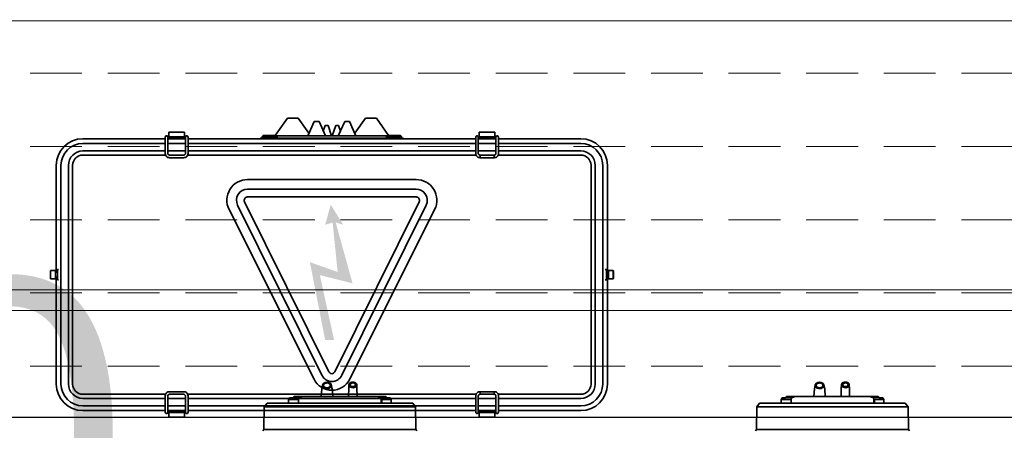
# Model space of a CAD drawing. Header units: millimetres. Extents: x -1465 to 393277, y -3788 to 454312.
# Tile 77 of 256: x 18035 to 18986, y 11976 to 12373. Entities that reach past the tile are written whole.
import ezdxf

# ---------------------------------------------------------------- set-up
doc = ezdxf.new("R2010")
doc.units = ezdxf.units.MM
doc.header["$XCLIPFRAME"] = 2
doc.linetypes.add('DASHED', pattern=[0.75, 0.5, -0.25])
for name, color, linetype in [('EC-MTR_250-0_7OBJ', 8, 'Continuous'), ('FLUID-Wy2', 8, 'Continuous'), ('FLUID-Wy2-150-ARRGR', 8, 'Continuous'), ('FLUID-Wy2-INS', 8, 'Continuous'), ('JBOX', 8, 'Continuous'), ('kontury', 8, 'Continuous')]:
    doc.layers.add(name, color=color, linetype=linetype)
doc.styles.add('STYL_AUTOMATYCZNY_1', font='ARIALN.TTF')
picture_1 = doc.add_image_def('image1.bmp', size_in_pixel=(951, 911))

msp = doc.modelspace()

# ---------------------------------------------------------------- hatches: boundary and pattern name
at = {"layer": 'JBOX', "linetype": 'Continuous', "lineweight": 13, "ltscale": 100}
msp.add_hatch(color=8, dxfattribs=at).paths.add_polyline_path([(18324.92, 12126.08), (18356.48, 12118.19), (18340.26, 12176.92), (18347.49, 12174.73), (18335.47, 12194.19), (18330.05, 12174.73), (18337.28, 12176.92), (18342.12, 12129.11), (18315.3, 12138.63), (18330.07, 12063.39), (18338.7, 12063.39)])

# ---------------------------------------------------------------- linework, layer by layer
at = {"layer": 'EC-MTR_250-0_7OBJ', "color": 8, "linetype": 'Continuous', "lineweight": 35, "ltscale": 100}
for p, q in [((18327.55, 12019.96), (18326.79, 12016.31)), ((18336, 12019.96), (18336.77, 12016.31)), ((18352.78, 12017.07), (18352.68, 12009)), ((18353.02, 12020.23), (18352.78, 12017.07)), ((18360.53, 12020.23), (18360.78, 12017.07)), ((18360.78, 12017.07), (18360.87, 12009)), ((18803.53, 12019.96), (18802.77, 12016.31)), ((18811.99, 12019.96), (18812.75, 12016.31)), ((18828.76, 12017.07), (18828.66, 12009)), ((18829, 12020.23), (18828.76, 12017.07)), ((18836.51, 12020.23), (18836.76, 12017.07)), ((18836.76, 12017.07), (18836.85, 12009)), ((18295.73, 12007.55), (18294.78, 12006.14)), ((18306.28, 12008.5), (18295.73, 12007.55)), ((18299.1, 12007.55), (18295.73, 12007.55)), ((18300.01, 12009), (18299.1, 12007.55)), ((18303.72, 12008), (18299.1, 12007.55)), ((18388.54, 12009), (18300.01, 12009)), ((18303.72, 12009), (18303.72, 12008)), ((18306.28, 12008.5), (18306.28, 12009)), ((18307.35, 12008.5), (18306.28, 12008.5)), ((18307.35, 12009), (18307.35, 12008.5)), ((18307.52, 12008.48), (18307.52, 12009)), ((18326.79, 12016.31), (18326.17, 12009)), ((18336.77, 12016.31), (18337.38, 12009)), ((18381.03, 12008.48), (18381.03, 12009)), ((18381.2, 12009), (18381.2, 12008.5)), ((18382.28, 12008.5), (18381.2, 12008.5)), ((18382.28, 12008.5), (18382.28, 12009)), ((18382.28, 12008.5), (18392.83, 12007.55)), ((18384.83, 12009), (18384.83, 12008)), ((18389.45, 12007.55), (18384.83, 12008)), ((18388.54, 12009), (18389.45, 12007.55)), ((18392.83, 12007.55), (18389.45, 12007.55)), ((18392.83, 12007.55), (18393.78, 12006.14)), ((18771.71, 12007.55), (18770.76, 12006.14)), ((18782.26, 12008.5), (18771.71, 12007.55)), ((18775.09, 12007.55), (18771.71, 12007.55)), ((18775.99, 12009), (18775.09, 12007.55)), ((18779.7, 12008), (18775.09, 12007.55)), ((18864.53, 12009), (18775.99, 12009)), ((18779.7, 12009), (18779.7, 12008)), ((18782.26, 12008.5), (18782.26, 12009)), ((18783.33, 12008.5), (18782.26, 12008.5)), ((18783.33, 12009), (18783.33, 12008.5)), ((18783.5, 12008.48), (18783.5, 12009)), ((18802.77, 12016.31), (18802.15, 12009)), ((18812.75, 12016.31), (18813.37, 12009)), ((18857.01, 12008.48), (18857.01, 12009)), ((18857.18, 12009), (18857.18, 12008.5)), ((18858.26, 12008.5), (18857.18, 12008.5)), ((18858.26, 12008.5), (18858.26, 12009)), ((18858.26, 12008.5), (18868.81, 12007.55)), ((18860.82, 12009), (18860.82, 12008)), ((18865.43, 12007.55), (18860.82, 12008)), ((18864.53, 12009), (18865.43, 12007.55)), ((18868.81, 12007.55), (18865.43, 12007.55)), ((18868.81, 12007.55), (18869.76, 12006.14)), ((18271.08, 11998.8), (18270.78, 11976.9)), ((18273.93, 12002.3), (18271.08, 11998.8)), ((18282.27, 11998.8), (18271.08, 11998.8)), ((18273.93, 12002.3), (18414.63, 12002.3)), ((18282.27, 11998.8), (18399.76, 11998.8)), ((18294.78, 12002.3), (18294.78, 12006.14)), ((18303.63, 12006.14), (18294.78, 12006.14)), ((18304.39, 12006.69), (18304.39, 12002.3)), ((18384.16, 12006.69), (18384.16, 12002.3)), ((18384.92, 12006.14), (18384.92, 12002.3)), ((18393.78, 12006.14), (18384.92, 12006.14)), ((18393.78, 12002.3), (18393.78, 12006.14)), ((18417.47, 11998.8), (18399.76, 11998.8)), ((18414.63, 12002.3), (18417.47, 11998.8)), ((18417.47, 11998.8), (18417.78, 11976.9)), ((18747.06, 11998.8), (18746.76, 11976.9)), ((18749.91, 12002.3), (18747.06, 11998.8)), ((18758.25, 11998.8), (18747.06, 11998.8)), ((18749.91, 12002.3), (18890.61, 12002.3)), ((18758.25, 11998.8), (18875.74, 11998.8)), ((18770.76, 12002.3), (18770.76, 12006.14)), ((18779.62, 12006.14), (18770.76, 12006.14)), ((18780.37, 12006.69), (18780.37, 12002.3)), ((18860.14, 12006.69), (18860.14, 12002.3)), ((18860.9, 12006.14), (18860.9, 12002.3)), ((18869.76, 12006.14), (18860.9, 12006.14)), ((18869.76, 12002.3), (18869.76, 12006.14)), ((18893.46, 11998.8), (18875.74, 11998.8)), ((18890.61, 12002.3), (18893.46, 11998.8)), ((18893.46, 11998.8), (18893.76, 11976.9)), ((18270.78, 11976.9), (18269.76, 11975.6)), ((18417.78, 11976.9), (18270.78, 11976.9)), ((18417.78, 11976.9), (18418.79, 11975.6)), ((18746.76, 11976.9), (18745.74, 11975.6)), ((18893.76, 11976.9), (18746.76, 11976.9)), ((18893.76, 11976.9), (18894.77, 11975.6))]:
    msp.add_line(p, q, dxfattribs=at)
at = {"layer": 'EC-MTR_250-0_7OBJ', "color": 8, "linetype": 'Continuous', "lineweight": 35, "ltscale": 100, "flags": 128}
for points in [[(18334.67, 12021.74), (18333.66, 12022.23), (18332.51, 12022.49), (18331.29, 12022.52), (18330.11, 12022.3), (18329.07, 12021.85), (18328.25, 12021.22), (18327.71, 12020.44), (18327.5, 12019.59), (18327.64, 12018.73), (18328.11, 12017.94), (18328.88, 12017.27)], [(18327.55, 12019.96), (18327.73, 12020.5), (18328.05, 12021), (18328.48, 12021.46), (18329.02, 12021.85), (18329.65, 12022.17), (18330.35, 12022.4), (18331.09, 12022.54), (18331.85, 12022.58), (18332.61, 12022.52), (18333.35, 12022.36), (18334.03, 12022.11), (18334.64, 12021.78)], [(18334.53, 12021.76), (18333.57, 12022.22), (18332.47, 12022.48), (18331.32, 12022.5), (18330.2, 12022.29), (18329.21, 12021.87), (18328.42, 12021.27), (18327.9, 12020.53), (18327.7, 12019.72), (18327.83, 12018.9), (18328.28, 12018.14), (18329.02, 12017.49)], [(18329.54, 12017.9), (18328.9, 12018.48), (18328.54, 12019.17), (18328.5, 12019.9), (18328.77, 12020.59), (18329.33, 12021.2), (18330.13, 12021.65), (18331.09, 12021.91), (18332.12, 12021.95), (18333.13, 12021.76), (18334.01, 12021.35)], [(18328.88, 12017.27), (18329.89, 12016.78), (18331.05, 12016.52), (18332.26, 12016.49), (18333.44, 12016.71), (18334.48, 12017.16), (18335.31, 12017.79), (18335.84, 12018.57), (18336.05, 12019.42), (18335.91, 12020.27), (18335.44, 12021.07), (18334.67, 12021.74)], [(18329.02, 12017.49), (18329.98, 12017.03), (18331.08, 12016.77), (18332.23, 12016.75), (18333.35, 12016.96), (18334.35, 12017.38), (18335.13, 12017.98), (18335.65, 12018.72), (18335.85, 12019.53), (18335.73, 12020.35), (18335.27, 12021.11), (18334.53, 12021.76)], [(18334.01, 12021.35), (18334.66, 12020.77), (18335.01, 12020.08), (18335.05, 12019.35), (18334.78, 12018.65), (18334.22, 12018.05), (18333.42, 12017.6), (18332.47, 12017.34), (18331.43, 12017.3), (18330.42, 12017.49), (18329.54, 12017.9)], [(18334.64, 12021.78), (18335.14, 12021.4), (18335.54, 12020.95), (18335.83, 12020.47), (18336, 12019.96)], [(18353.02, 12020.23), (18353.12, 12020.72), (18353.34, 12021.19), (18353.67, 12021.62), (18354.11, 12022), (18354.64, 12022.32), (18355.24, 12022.56), (18355.88, 12022.72), (18356.56, 12022.8), (18357.24, 12022.78), (18357.91, 12022.67), (18358.54, 12022.48), (18359.11, 12022.21), (18359.61, 12021.87)], [(18359.63, 12021.82), (18358.74, 12022.36), (18357.65, 12022.68), (18356.47, 12022.74), (18355.33, 12022.55), (18354.33, 12022.11), (18353.57, 12021.47), (18353.12, 12020.7), (18353.03, 12019.87), (18353.31, 12019.06), (18353.92, 12018.35)], [(18359.48, 12021.86), (18358.62, 12022.38), (18357.59, 12022.67), (18356.49, 12022.73), (18355.42, 12022.55), (18354.47, 12022.14), (18353.75, 12021.54), (18353.32, 12020.82), (18353.23, 12020.03), (18353.48, 12019.25), (18354.07, 12018.57)], [(18353.92, 12018.35), (18354.82, 12017.8), (18355.91, 12017.49), (18357.08, 12017.42), (18358.22, 12017.62), (18359.22, 12018.06), (18359.99, 12018.69), (18360.43, 12019.46), (18360.52, 12020.3), (18360.25, 12021.11), (18359.63, 12021.82)], [(18354.07, 12018.57), (18354.93, 12018.05), (18355.96, 12017.76), (18357.06, 12017.7), (18358.13, 12017.88), (18359.08, 12018.29), (18359.81, 12018.89), (18360.23, 12019.61), (18360.33, 12020.4), (18360.07, 12021.18), (18359.48, 12021.86)], [(18354.84, 12019.04), (18354.42, 12019.52), (18354.23, 12020.08), (18354.3, 12020.63), (18354.6, 12021.15), (18355.11, 12021.58), (18355.79, 12021.88), (18356.55, 12022.02), (18357.35, 12021.98), (18358.1, 12021.76), (18358.71, 12021.39)], [(18358.71, 12021.39), (18359.17, 12020.85), (18359.33, 12020.23), (18359.19, 12019.62), (18358.76, 12019.08), (18358.09, 12018.66), (18357.27, 12018.44), (18356.37, 12018.43), (18355.53, 12018.64), (18354.84, 12019.04)], [(18359.61, 12021.87), (18359.98, 12021.51), (18360.26, 12021.1), (18360.45, 12020.67), (18360.53, 12020.23)], [(18810.65, 12021.74), (18809.65, 12022.23), (18808.49, 12022.49), (18807.27, 12022.52), (18806.1, 12022.3), (18805.05, 12021.85), (18804.23, 12021.22), (18803.69, 12020.44), (18803.49, 12019.59), (18803.62, 12018.73), (18804.1, 12017.94), (18804.87, 12017.27)], [(18803.53, 12019.96), (18803.72, 12020.5), (18804.03, 12021), (18804.46, 12021.46), (18805, 12021.85), (18805.63, 12022.17), (18806.33, 12022.4), (18807.07, 12022.54), (18807.84, 12022.58), (18808.6, 12022.52), (18809.33, 12022.36), (18810.01, 12022.11), (18810.63, 12021.78)], [(18810.52, 12021.76), (18809.56, 12022.22), (18808.45, 12022.48), (18807.3, 12022.5), (18806.19, 12022.29), (18805.19, 12021.87), (18804.4, 12021.27), (18803.89, 12020.53), (18803.68, 12019.72), (18803.81, 12018.9), (18804.26, 12018.14), (18805, 12017.49)], [(18805.53, 12017.9), (18804.88, 12018.48), (18804.52, 12019.17), (18804.48, 12019.9), (18804.76, 12020.59), (18805.31, 12021.2), (18806.11, 12021.65), (18807.07, 12021.91), (18808.1, 12021.95), (18809.11, 12021.76), (18809.99, 12021.35)], [(18804.87, 12017.27), (18805.87, 12016.78), (18807.03, 12016.52), (18808.25, 12016.49), (18809.42, 12016.71), (18810.46, 12017.16), (18811.29, 12017.79), (18811.82, 12018.57), (18812.03, 12019.42), (18811.89, 12020.27), (18811.42, 12021.07), (18810.65, 12021.74)], [(18805, 12017.49), (18805.96, 12017.03), (18807.07, 12016.77), (18808.22, 12016.75), (18809.33, 12016.96), (18810.33, 12017.38), (18811.11, 12017.98), (18811.63, 12018.72), (18811.83, 12019.53), (18811.71, 12020.35), (18811.26, 12021.11), (18810.52, 12021.76)], [(18809.99, 12021.35), (18810.64, 12020.77), (18811, 12020.08), (18811.04, 12019.35), (18810.76, 12018.65), (18810.2, 12018.05), (18809.41, 12017.6), (18808.45, 12017.34), (18807.42, 12017.3), (18806.4, 12017.49), (18805.53, 12017.9)], [(18810.63, 12021.78), (18811.13, 12021.4), (18811.53, 12020.95), (18811.81, 12020.47), (18811.99, 12019.96)], [(18829, 12020.23), (18829.1, 12020.72), (18829.32, 12021.19), (18829.66, 12021.62), (18830.09, 12022), (18830.62, 12022.32), (18831.22, 12022.56), (18831.87, 12022.72), (18832.54, 12022.8), (18833.22, 12022.78), (18833.89, 12022.67), (18834.52, 12022.48), (18835.09, 12022.21), (18835.59, 12021.87)], [(18835.61, 12021.82), (18834.72, 12022.36), (18833.63, 12022.68), (18832.46, 12022.74), (18831.31, 12022.55), (18830.31, 12022.11), (18829.55, 12021.47), (18829.1, 12020.7), (18829.01, 12019.87), (18829.29, 12019.06), (18829.9, 12018.35)], [(18835.46, 12021.86), (18834.61, 12022.38), (18833.57, 12022.67), (18832.47, 12022.73), (18831.4, 12022.55), (18830.45, 12022.14), (18829.73, 12021.54), (18829.3, 12020.82), (18829.21, 12020.03), (18829.47, 12019.25), (18830.06, 12018.57)], [(18829.9, 12018.35), (18830.8, 12017.8), (18831.89, 12017.49), (18833.06, 12017.42), (18834.2, 12017.62), (18835.21, 12018.06), (18835.97, 12018.69), (18836.42, 12019.46), (18836.51, 12020.3), (18836.23, 12021.11), (18835.61, 12021.82)], [(18830.06, 12018.57), (18830.91, 12018.05), (18831.95, 12017.76), (18833.04, 12017.7), (18834.12, 12017.88), (18835.07, 12018.29), (18835.79, 12018.89), (18836.22, 12019.61), (18836.31, 12020.4), (18836.05, 12021.18), (18835.46, 12021.86)], [(18830.82, 12019.04), (18830.4, 12019.52), (18830.22, 12020.08), (18830.28, 12020.63), (18830.58, 12021.15), (18831.09, 12021.58), (18831.77, 12021.88), (18832.54, 12022.02), (18833.33, 12021.98), (18834.08, 12021.76), (18834.69, 12021.39)], [(18834.69, 12021.39), (18835.15, 12020.85), (18835.31, 12020.23), (18835.17, 12019.62), (18834.74, 12019.08), (18834.07, 12018.66), (18833.25, 12018.44), (18832.35, 12018.43), (18831.51, 12018.64), (18830.82, 12019.04)], [(18835.59, 12021.87), (18835.96, 12021.51), (18836.24, 12021.1), (18836.43, 12020.67), (18836.51, 12020.23)], [(18307.52, 12008.48), (18307.35, 12008.43), (18306.85, 12008.35), (18306.04, 12008.25), (18304.97, 12008.13), (18303.72, 12008)], [(18304.39, 12006.69), (18305.13, 12007.52), (18305.86, 12008.29), (18306.58, 12009)], [(18307.52, 12008.48), (18307.5, 12008.49), (18307.45, 12008.5), (18307.35, 12008.5)], [(18381.2, 12008.5), (18381.11, 12008.5), (18381.05, 12008.49), (18381.03, 12008.48)], [(18381.03, 12008.48), (18381.2, 12008.43), (18381.71, 12008.35), (18382.51, 12008.25), (18383.58, 12008.13), (18384.83, 12008)], [(18384.16, 12006.69), (18383.42, 12007.52), (18382.69, 12008.29), (18381.97, 12009)], [(18783.5, 12008.48), (18783.33, 12008.43), (18782.83, 12008.35), (18782.02, 12008.25), (18780.96, 12008.13), (18779.7, 12008)], [(18780.37, 12006.69), (18781.11, 12007.52), (18781.85, 12008.29), (18782.57, 12009)], [(18783.5, 12008.48), (18783.49, 12008.49), (18783.43, 12008.5), (18783.33, 12008.5)], [(18857.18, 12008.5), (18857.09, 12008.5), (18857.03, 12008.49), (18857.01, 12008.48)], [(18857.01, 12008.48), (18857.19, 12008.43), (18857.69, 12008.35), (18858.5, 12008.25), (18859.56, 12008.13), (18860.82, 12008)], [(18860.14, 12006.69), (18859.4, 12007.52), (18858.67, 12008.29), (18857.95, 12009)], [(18304.39, 12006.69), (18304.18, 12006.47), (18303.98, 12006.29), (18303.79, 12006.18), (18303.63, 12006.14)], [(18384.92, 12006.14), (18384.76, 12006.18), (18384.57, 12006.29), (18384.37, 12006.47), (18384.16, 12006.69)], [(18780.37, 12006.69), (18780.16, 12006.47), (18779.96, 12006.29), (18779.77, 12006.18), (18779.62, 12006.14)], [(18860.9, 12006.14), (18860.75, 12006.18), (18860.55, 12006.29), (18860.35, 12006.47), (18860.14, 12006.69)]]:
    msp.add_lwpolyline(points, dxfattribs=at)
at = {"layer": 'FLUID-Wy2', "color": 8, "linetype": 'DASHED', "lineweight": 18, "ltscale": 100}
for p, q in [((19819.95, 12321.05), (17819.95, 12321.05)), ((19819.95, 12250.34), (17819.95, 12250.34)), ((19819.95, 12179.63), (17819.95, 12179.63)), ((19819.95, 12108.92), (17819.95, 12108.92)), ((19819.95, 12038.21), (17819.95, 12038.21))]:
    msp.add_line(p, q, dxfattribs=at)
at = {"layer": 'FLUID-Wy2', "color": 8, "linetype": 'Continuous', "lineweight": 25, "ltscale": 100}
msp.add_line((19819.95, 11988.71), (17819.95, 11988.71), dxfattribs=at)
at = {"layer": 'FLUID-Wy2-INS', "color": 8, "linetype": 'Continuous', "lineweight": 13, "ltscale": 100}
msp.add_line((19919.95, 12111.9), (17719.95, 12111.9), dxfattribs=at)
at = {"layer": 'JBOX', "color": 8, "linetype": 'Continuous', "lineweight": 35, "ltscale": 100}
for p, q in [((18293.5, 12277.55), (18281.63, 12261.05)), ((18293.5, 12277.55), (18304.04, 12277.55)), ((18304.04, 12277.55), (18314.41, 12263.14)), ((18319.41, 12274.55), (18313.59, 12261.27)), ((18319.41, 12274.55), (18324.13, 12274.55)), ((18324.13, 12274.55), (18330.27, 12260.55)), ((18348.91, 12274.55), (18342.77, 12260.55)), ((18348.91, 12274.55), (18353.63, 12274.55)), ((18353.63, 12274.55), (18359.46, 12261.27)), ((18369, 12277.55), (18358.63, 12263.14)), ((18369, 12277.55), (18379.54, 12277.55)), ((18379.54, 12277.55), (18391.41, 12261.05)), ((18330.02, 12270.55), (18328.19, 12265.31)), ((18330.02, 12270.55), (18332.82, 12270.55)), ((18332.82, 12270.55), (18336.32, 12260.55)), ((18340.22, 12270.55), (18336.72, 12260.55)), ((18340.22, 12270.55), (18343.02, 12270.55)), ((18343.02, 12270.55), (18344.86, 12265.31)), ((18175.52, 12257.8), (18095.92, 12257.8)), ((18175.52, 12259.45), (18175.52, 12243.53)), ((18178.02, 12259.45), (18178.02, 12243.53)), ((18195.02, 12257.8), (18178.02, 12257.8)), ((18194.02, 12264.05), (18179.02, 12264.05)), ((18179.02, 12257.8), (18179.02, 12264.05)), ((18179.02, 12259.55), (18194.02, 12259.55)), ((18180.52, 12259.55), (18180.52, 12257.8)), ((18183.02, 12259.2), (18180.52, 12259.2)), ((18183.02, 12258.8), (18180.52, 12258.8)), ((18183.02, 12257.8), (18183.02, 12259.55)), ((18183.02, 12259), (18190.02, 12259)), ((18190.02, 12259.55), (18190.02, 12257.8)), ((18192.52, 12259.2), (18190.02, 12259.2)), ((18192.52, 12258.8), (18190.02, 12258.8)), ((18192.52, 12257.8), (18192.52, 12259.55)), ((18194.02, 12264.05), (18194.02, 12257.8)), ((18195.02, 12259.45), (18195.02, 12243.53)), ((18197.52, 12259.45), (18197.52, 12243.53)), ((18475.52, 12257.8), (18197.52, 12257.8)), ((18267.85, 12258.55), (18405.19, 12258.55)), ((18270.27, 12261.05), (18269.27, 12260.05)), ((18283.77, 12260.05), (18269.27, 12260.05)), ((18269.27, 12260.05), (18269.27, 12258.55)), ((18282.77, 12261.05), (18270.27, 12261.05)), ((18273.73, 12257.8), (18273.73, 12258.55)), ((18282.77, 12261.05), (18283.77, 12260.05)), ((18283.27, 12260.55), (18336.32, 12260.55)), ((18283.77, 12260.05), (18283.77, 12258.55)), ((18336.32, 12260.55), (18389.77, 12260.55)), ((18390.27, 12261.05), (18389.27, 12260.05)), ((18403.77, 12260.05), (18389.27, 12260.05)), ((18389.27, 12260.05), (18389.27, 12258.55)), ((18402.77, 12261.05), (18390.27, 12261.05)), ((18402.77, 12261.05), (18403.77, 12260.05)), ((18403.77, 12260.05), (18403.77, 12258.55)), ((18475.52, 12259.45), (18475.52, 12243.53)), ((18478.02, 12259.45), (18478.02, 12243.53)), ((18495.02, 12257.8), (18478.02, 12257.8)), ((18479.02, 12257.8), (18479.02, 12264.05)), ((18494.02, 12264.05), (18479.02, 12264.05)), ((18479.02, 12259.55), (18494.02, 12259.55)), ((18480.52, 12259.55), (18480.52, 12257.8)), ((18483.02, 12259.2), (18480.52, 12259.2)), ((18483.02, 12258.8), (18480.52, 12258.8)), ((18483.02, 12257.8), (18483.02, 12259.55)), ((18483.02, 12259), (18490.02, 12259)), ((18490.02, 12259.55), (18490.02, 12257.8)), ((18492.52, 12259.2), (18490.02, 12259.2)), ((18492.52, 12258.8), (18490.02, 12258.8)), ((18492.52, 12257.8), (18492.52, 12259.55)), ((18494.02, 12264.05), (18494.02, 12257.8)), ((18495.02, 12259.45), (18495.02, 12243.53)), ((18497.52, 12259.45), (18497.52, 12243.53)), ((18577.12, 12257.8), (18497.52, 12257.8)), ((18175.52, 12253.3), (18095.92, 12253.3)), ((18095.92, 12246.05), (18175.52, 12246.05)), ((18195.02, 12253.3), (18178.02, 12253.3)), ((18178.02, 12246.05), (18195.02, 12246.05)), ((18475.52, 12253.3), (18197.52, 12253.3)), ((18197.52, 12246.05), (18475.52, 12246.05)), ((18495.02, 12253.3), (18478.02, 12253.3)), ((18478.02, 12246.05), (18495.02, 12246.05)), ((18577.12, 12253.3), (18497.52, 12253.3)), ((18497.52, 12246.05), (18577.12, 12246.05)), ((18175.83, 12242.03), (18095.92, 12242.03)), ((18193.27, 12242.04), (18179.77, 12242.04)), ((18193.27, 12239.54), (18179.77, 12239.54)), ((18475.83, 12242.03), (18197.21, 12242.03)), ((18479.77, 12239.54), (18479.77, 12242.04)), ((18493.27, 12242.04), (18479.77, 12242.04)), ((18493.27, 12239.54), (18479.77, 12239.54)), ((18493.27, 12242.04), (18493.27, 12239.54)), ((18577.12, 12242.03), (18497.21, 12242.03)), ((18070.27, 12232.15), (18070.27, 12129.05)), ((18074.77, 12232.15), (18074.77, 12020.95)), ((18082.02, 12020.95), (18082.02, 12232.15)), ((18086.04, 12232.15), (18086.04, 12020.95)), ((18587, 12020.95), (18587, 12232.15)), ((18591.02, 12232.15), (18591.02, 12020.95)), ((18598.27, 12020.95), (18598.27, 12232.15)), ((18602.77, 12129.05), (18602.77, 12232.15)), ((18417.95, 12218.46), (18255.09, 12218.46)), ((18255.09, 12209.2), (18417.95, 12209.2)), ((18417.95, 12201.66), (18255.09, 12201.66)), ((18237.18, 12189.46), (18319.28, 12025.53)), ((18326.87, 12029.38), (18245.44, 12193.64)), ((18252.19, 12196.99), (18333.62, 12032.73)), ((18339.42, 12032.73), (18420.85, 12196.99)), ((18427.6, 12193.64), (18346.17, 12029.38)), ((18353.77, 12025.53), (18435.86, 12189.46)), ((18071.27, 12131.55), (18072.27, 12131.55)), ((18071.27, 12131.55), (18071.27, 12121.55)), ((18601.77, 12131.55), (18600.77, 12131.55)), ((18601.77, 12121.55), (18601.77, 12131.55)), ((18064.52, 12130.35), (18064.72, 12130.55)), ((18064.52, 12122.75), (18064.52, 12130.35)), ((18064.52, 12122.75), (18064.72, 12122.55)), ((18064.72, 12130.55), (18069.32, 12130.55)), ((18064.72, 12122.55), (18064.72, 12130.55)), ((18064.72, 12122.55), (18069.32, 12122.55)), ((18069.32, 12130.55), (18069.52, 12130.35)), ((18069.32, 12122.55), (18069.32, 12130.55)), ((18069.32, 12122.55), (18069.52, 12122.75)), ((18069.52, 12122.75), (18069.52, 12130.35)), ((18069.52, 12129.05), (18071.27, 12129.05)), ((18069.52, 12124.05), (18071.27, 12124.05)), ((18070.27, 12124.05), (18070.27, 12020.95)), ((18071.27, 12121.55), (18072.27, 12121.55)), ((18601.77, 12121.55), (18600.77, 12121.55)), ((18603.52, 12129.05), (18601.77, 12129.05)), ((18603.52, 12124.05), (18601.77, 12124.05)), ((18602.77, 12020.95), (18602.77, 12124.05)), ((18603.72, 12130.55), (18603.52, 12130.35)), ((18603.52, 12122.75), (18603.52, 12130.35)), ((18603.72, 12122.55), (18603.52, 12122.75)), ((18603.72, 12122.55), (18603.72, 12130.55)), ((18608.32, 12130.55), (18603.72, 12130.55)), ((18608.32, 12122.55), (18603.72, 12122.55)), ((18608.32, 12122.55), (18608.32, 12130.55)), ((18608.52, 12130.35), (18608.32, 12130.55)), ((18608.52, 12122.75), (18608.32, 12122.55)), ((18608.52, 12122.75), (18608.52, 12130.35)), ((18095.92, 12011.07), (18175.83, 12011.07)), ((18175.52, 11993.65), (18175.52, 12009.57)), ((18178.02, 11993.65), (18178.02, 12009.57)), ((18179.77, 12013.56), (18193.27, 12013.56)), ((18179.77, 12011.06), (18193.27, 12011.06)), ((18195.02, 11993.65), (18195.02, 12009.57)), ((18197.21, 12011.07), (18475.83, 12011.07)), ((18197.52, 11993.65), (18197.52, 12009.57)), ((18475.52, 11993.65), (18475.52, 12009.57)), ((18478.02, 11993.65), (18478.02, 12009.57)), ((18479.77, 12011.06), (18479.77, 12013.56)), ((18479.77, 12013.56), (18493.27, 12013.56)), ((18479.77, 12011.06), (18493.27, 12011.06)), ((18493.27, 12013.56), (18493.27, 12011.06)), ((18495.02, 11993.65), (18495.02, 12009.57)), ((18497.21, 12011.07), (18577.12, 12011.07)), ((18497.52, 11993.65), (18497.52, 12009.57)), ((18175.52, 12007.05), (18095.92, 12007.05)), ((18095.92, 11999.8), (18175.52, 11999.8)), ((18195.02, 12007.05), (18178.02, 12007.05)), ((18178.02, 11999.8), (18195.02, 11999.8)), ((18475.52, 12007.05), (18197.52, 12007.05)), ((18197.52, 11999.8), (18475.52, 11999.8)), ((18495.02, 12007.05), (18478.02, 12007.05)), ((18478.02, 11999.8), (18495.02, 11999.8)), ((18577.12, 12007.05), (18497.52, 12007.05)), ((18497.52, 11999.8), (18577.12, 11999.8)), ((18095.92, 11995.3), (18175.52, 11995.3)), ((18178.02, 11995.3), (18195.02, 11995.3)), ((18179.02, 11995.3), (18179.02, 11989.05)), ((18194.02, 11993.55), (18179.02, 11993.55)), ((18179.02, 11989.05), (18194.02, 11989.05)), ((18180.52, 11995.3), (18180.52, 11993.55)), ((18180.52, 11994.3), (18183.02, 11994.3)), ((18180.52, 11993.9), (18183.02, 11993.9)), ((18183.02, 11993.55), (18183.02, 11995.3)), ((18190.02, 11994.1), (18183.02, 11994.1)), ((18190.02, 11995.3), (18190.02, 11993.55)), ((18190.02, 11994.3), (18192.52, 11994.3)), ((18190.02, 11993.9), (18192.52, 11993.9)), ((18192.52, 11993.55), (18192.52, 11995.3)), ((18194.02, 11995.3), (18194.02, 11989.05)), ((18197.52, 11995.3), (18475.52, 11995.3)), ((18478.02, 11995.3), (18495.02, 11995.3)), ((18479.02, 11995.3), (18479.02, 11989.05)), ((18494.02, 11993.55), (18479.02, 11993.55)), ((18479.02, 11989.05), (18494.02, 11989.05)), ((18480.52, 11995.3), (18480.52, 11993.55)), ((18480.52, 11994.3), (18483.02, 11994.3)), ((18480.52, 11993.9), (18483.02, 11993.9)), ((18483.02, 11993.55), (18483.02, 11995.3)), ((18490.02, 11994.1), (18483.02, 11994.1)), ((18490.02, 11995.3), (18490.02, 11993.55)), ((18490.02, 11994.3), (18492.52, 11994.3)), ((18490.02, 11993.9), (18492.52, 11993.9)), ((18492.52, 11993.55), (18492.52, 11995.3)), ((18494.02, 11995.3), (18494.02, 11989.05)), ((18497.52, 11995.3), (18577.12, 11995.3))]:
    msp.add_line(p, q, dxfattribs=at)
at = {"layer": 'JBOX', "color": 8, "linetype": 'Continuous', "lineweight": 35, "ltscale": 100, "flags": 128}
for points in [[(18179.02, 12258.81), (18178.75, 12258.82), (18178.02, 12258.85)], [(18194.02, 12258.81), (18194.29, 12258.82), (18195.02, 12258.85)], [(18195.02, 12259.45), (18195.13, 12259.91), (18195.4, 12260.29), (18195.8, 12260.55), (18196.27, 12260.64)], [(18196.27, 12260.64), (18196.65, 12260.58), (18196.99, 12260.41), (18197.26, 12260.15), (18197.45, 12259.82)], [(18313.38, 12260.55), (18313.42, 12260.75), (18313.59, 12261.27)], [(18359.46, 12261.27), (18359.52, 12261.11), (18359.66, 12260.55)], [(18479.02, 12258.81), (18478.75, 12258.82), (18478.02, 12258.85)], [(18494.02, 12258.81), (18494.29, 12258.82), (18495.02, 12258.85)], [(18175.52, 12243.53), (18175.61, 12242.73), (18175.86, 12241.97), (18176.26, 12241.27), (18176.81, 12240.67)], [(18176.81, 12240.67), (18177.45, 12240.19), (18178.17, 12239.83), (18178.96, 12239.61), (18179.77, 12239.54)], [(18178.02, 12243.53), (18178.05, 12243.26), (18178.14, 12242.99), (18178.49, 12242.51)], [(18178.49, 12242.51), (18179.07, 12242.16), (18179.77, 12242.04)], [(18194.55, 12242.51), (18193.98, 12242.16), (18193.27, 12242.04)], [(18196.24, 12240.67), (18195.59, 12240.19), (18194.87, 12239.83), (18194.08, 12239.61), (18193.27, 12239.54)], [(18195.02, 12243.53), (18194.99, 12243.26), (18194.9, 12242.99), (18194.55, 12242.51)], [(18197.52, 12243.53), (18197.44, 12242.73), (18197.18, 12241.97), (18196.78, 12241.27), (18196.24, 12240.67)], [(18475.52, 12243.53), (18475.61, 12242.73), (18475.86, 12241.97), (18476.26, 12241.27), (18476.81, 12240.67)], [(18476.81, 12240.67), (18477.45, 12240.19), (18478.17, 12239.83), (18478.96, 12239.61), (18479.77, 12239.54)], [(18478.02, 12243.53), (18478.05, 12243.26), (18478.14, 12242.99), (18478.49, 12242.51)], [(18478.49, 12242.51), (18479.07, 12242.16), (18479.77, 12242.04)], [(18494.55, 12242.51), (18493.98, 12242.16), (18493.27, 12242.04)], [(18496.24, 12240.67), (18495.59, 12240.19), (18494.87, 12239.83), (18494.08, 12239.61), (18493.27, 12239.54)], [(18495.02, 12243.53), (18494.99, 12243.26), (18494.9, 12242.99), (18494.55, 12242.51)], [(18497.52, 12243.53), (18497.44, 12242.73), (18497.18, 12241.97), (18496.78, 12241.27), (18496.24, 12240.67)], [(18175.52, 12009.57), (18175.61, 12010.37), (18175.86, 12011.13), (18176.26, 12011.83), (18176.81, 12012.43)], [(18176.81, 12012.43), (18177.45, 12012.92), (18178.17, 12013.27), (18178.96, 12013.49), (18179.77, 12013.56)], [(18178.02, 12009.57), (18178.05, 12009.84), (18178.14, 12010.11), (18178.49, 12010.59)], [(18178.49, 12010.59), (18179.07, 12010.94), (18179.77, 12011.06)], [(18196.24, 12012.43), (18195.59, 12012.92), (18194.87, 12013.27), (18194.08, 12013.49), (18193.27, 12013.56)], [(18194.55, 12010.59), (18193.98, 12010.94), (18193.27, 12011.06)], [(18195.02, 12009.57), (18194.99, 12009.84), (18194.9, 12010.11), (18194.55, 12010.59)], [(18197.52, 12009.57), (18197.44, 12010.37), (18197.18, 12011.13), (18196.78, 12011.83), (18196.24, 12012.43)], [(18475.52, 12009.57), (18475.61, 12010.37), (18475.86, 12011.13), (18476.26, 12011.83), (18476.81, 12012.43)], [(18476.81, 12012.43), (18477.45, 12012.92), (18478.17, 12013.27), (18478.96, 12013.49), (18479.77, 12013.56)], [(18478.02, 12009.57), (18478.05, 12009.84), (18478.14, 12010.11), (18478.49, 12010.59)], [(18478.49, 12010.59), (18479.07, 12010.94), (18479.77, 12011.06)], [(18496.24, 12012.43), (18495.59, 12012.92), (18494.87, 12013.27), (18494.08, 12013.49), (18493.27, 12013.56)], [(18494.55, 12010.59), (18493.98, 12010.94), (18493.27, 12011.06)], [(18495.02, 12009.57), (18494.99, 12009.84), (18494.9, 12010.11), (18494.55, 12010.59)], [(18497.52, 12009.57), (18497.44, 12010.37), (18497.18, 12011.13), (18496.78, 12011.83), (18496.24, 12012.43)], [(18179.02, 11994.29), (18178.75, 11994.29), (18178.02, 11994.25)], [(18194.02, 11994.29), (18194.29, 11994.29), (18195.02, 11994.25)], [(18479.02, 11994.29), (18478.75, 11994.29), (18478.02, 11994.25)], [(18494.02, 11994.29), (18494.29, 11994.29), (18495.02, 11994.25)]]:
    msp.add_lwpolyline(points, dxfattribs=at)
at = {"layer": 'JBOX', "color": 8, "linetype": 'Continuous', "lineweight": 35, "ltscale": 100}
for centre, radius, start, end in [((18095.92, 12232.15), 25.65, 90, 180), ((18176.77, 12259.45), 1.25, 359.89311, 180.10689), ((18196.27, 12259.45), 1.25, 0, 180), ((18196.24, 12259.4), 1.22, 177.83143, 179.99914), ((18196.29, 12259.4), 1.23, 4.37624, 20.14096), ((18196.3, 12259.4), 1.22, 359.99491, 4.33758), ((18278.37, 12246.13), 16.28, 130.26531, 134.15268), ((18394.67, 12246.13), 16.28, 45.84734, 49.73469), ((18476.77, 12259.45), 1.25, 359.89311, 180.10689), ((18496.27, 12259.45), 1.25, 359.89311, 180.10689), ((18577.12, 12232.15), 25.65, 0, 90), ((18095.92, 12232.15), 21.15, 90, 180), ((18095.92, 12232.15), 13.9, 90, 180), ((18577.12, 12232.15), 21.15, 0, 90), ((18577.12, 12232.15), 13.9, 0, 90), ((18095.92, 12232.15), 9.88, 90, 180), ((18577.12, 12232.15), 9.88, 0, 90), ((18255.09, 12198.43), 20.03, 90, 206.6), ((18417.95, 12198.43), 20.03, 333.4, 90), ((18255.09, 12198.43), 10.77, 90, 206.36824), ((18417.95, 12198.43), 10.77, 333.63176, 90), ((18255.09, 12198.43), 3.23, 90, 206.36824), ((18417.95, 12198.43), 3.23, 333.63176, 90), ((18336.52, 12034.16), 10.77, 206.36824, 333.63176), ((18336.52, 12034.16), 3.23, 206.36824, 333.63176), ((18095.92, 12020.95), 25.65, 180, 270), ((18095.92, 12020.95), 21.15, 180, 270), ((18095.92, 12020.95), 13.9, 180, 270), ((18095.92, 12020.95), 9.88, 180, 270), ((18336.52, 12034.16), 19.29, 206.6, 333.4), ((18577.12, 12020.95), 25.65, 270, 0), ((18577.12, 12020.95), 21.15, 270, 0), ((18577.12, 12020.95), 13.9, 270, 0), ((18577.12, 12020.95), 9.88, 270, 0), ((18176.77, 11993.65), 1.25, 179.89311, 0.10689), ((18196.27, 11993.65), 1.25, 179.89311, 0.10689), ((18476.77, 11993.65), 1.25, 179.89311, 0.10689), ((18496.27, 11993.65), 1.25, 179.89311, 0.10689)]:
    msp.add_arc(centre, radius, start, end, dxfattribs=at)
at = {"layer": 'kontury', "color": 8, "linetype": 'Continuous', "lineweight": 13, "ltscale": 100, "flags": 128}
msp.add_lwpolyline([(17911.76, 12371.8), (17911.76, 12091.8), (19728.76, 12091.8), (19728.76, 12371.8)], close=True, dxfattribs=at)

# ---------------------------------------------------------------- texts
at = {"layer": 'FLUID-Wy2-150-ARRGR', "color": 8, "linetype": 'Continuous', "lineweight": 35, "insert": (16987.8, 12197.34), "char_height": 300, "attachment_point": 5, "line_spacing_factor": 0.907426, "style": 'STYL_AUTOMATYCZNY_1'}
msp.add_mtext('\\A1;{\\pqc;\\fArial|b0|i0|c238|p0;\\W1.000000;10440 m\\fArial|b0|i0|c238|p0;\\H0.500000x;\\W1.000000;3\\fArial|b0|i0|c238|p0;\\H2.000000x;\\W1.000000;/h\\P\\pqc;\\fArial|b0|i0|c238|p0;\\W1.000000;2000 x 1400}', dxfattribs=at)

# ---------------------------------------------------------------- pictures from other files: only their frames are drawn
at = {"color": 8, "lineweight": 13}
image = msp.add_image(picture_1, insert=(17864.13, 12545.82), size_in_units=(1986.02, 1904.63), rotation=-90, dxfattribs=at)
image.set_boundary_path([(-0.5, -0.5), (950.5, 910.5)])

doc.saveas('drawing.dxf')
